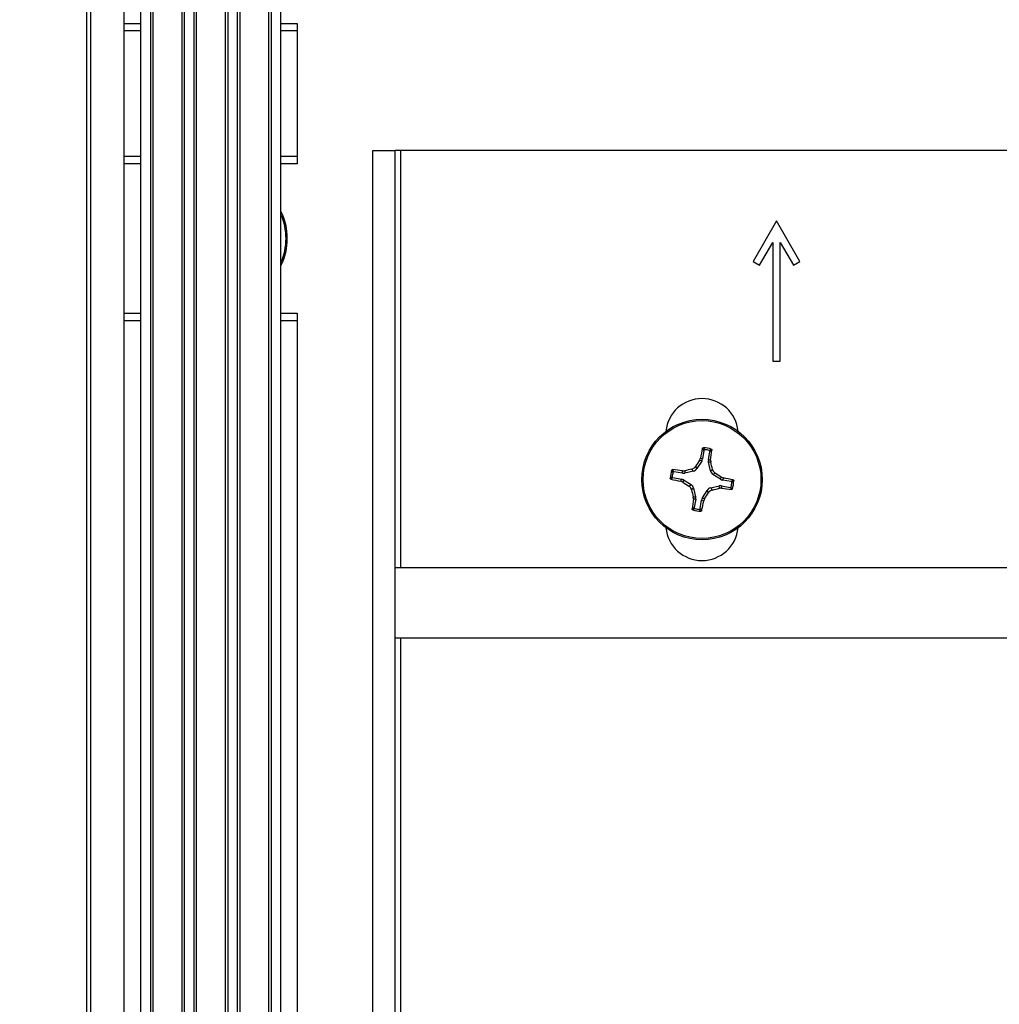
# Paper-space layout 'P3m-LR' of a CAD drawing. Header units: inches. Extents: x 0.3 to 33.8, y 0.2 to 21.7.
# Tile 27 of 57: x 21.413 to 21.675, y 9.526 to 9.789. Entities that reach past the tile are written whole.
import ezdxf

# ---------------------------------------------------------------- set-up
doc = ezdxf.new("R2010")
doc.units = ezdxf.units.IN
doc.header["$MEASUREMENT"] = 0
doc.layers.add('BORDERS', color=7, linetype='Continuous')
doc.styles.add('SLDTEXTSTYLE0', font='TXT', dxfattribs={"width": 0.75})
doc.dimstyles.new('SLDDIMSTYLE0', dxfattribs={"dimtxt": 0.1377952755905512, "dimasz": 0.14, "dimexe": 0, "dimexo": 0.0625, "dimgap": 0.0344488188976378, "dimtad": 1, "dimdec": 3, "dimlfac": 10, "dimrnd": 1e-09, "dimzin": 4, "dimdsep": 46, "dimtxsty": 'SLDTEXTSTYLE0', "dimblk1": 'CLOSED', "dimblk2": 'CLOSED', "dimsah": 1, "dimcen": 0.09, "dimadec": 0, "dimazin": 1, "dimtfac": 1, "dimtdec": 3, "dimtofl": 0, "dimtmove": 0, "dimatfit": 3, "dimldrblk": 'CLOSED', "dimfxl": 0, "dimfrac": 2, "dimtolj": 1, "dimtzin": 12, "dimarcsym": 0})
doc.dimstyles.new('SLDDIMSTYLE1', dxfattribs={"dimtxt": 0.1377952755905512, "dimasz": 0.14, "dimexe": 0, "dimexo": 0.0625, "dimgap": 0.0344488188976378, "dimtad": 1, "dimdec": 3, "dimlfac": 10, "dimrnd": 1e-09, "dimzin": 12, "dimdsep": 46, "dimtxsty": 'SLDTEXTSTYLE0', "dimblk1": 'CLOSED', "dimblk2": 'CLOSED', "dimsah": 1, "dimcen": 0.09, "dimadec": 0, "dimazin": 3, "dimtfac": 1, "dimtdec": 3, "dimtofl": 0, "dimtmove": 0, "dimatfit": 3, "dimldrblk": 'CLOSED', "dimfxl": 0, "dimfrac": 2, "dimtolj": 1, "dimtzin": 12, "dimarcsym": 0})

# ---------------------------------------------------------------- blocks, each defined once
blk = doc.blocks.new('_Closed')
at = {"color": 0, "linetype": 'ByBlock', "lineweight": -2}
for p, q in [((-1, 0.166667), (0, 0)), ((-1, 0.166667), (-1, -0.166667)), ((0, 0), (-1, -0.166667)), ((0, 0), (-1, 0))]:
    blk.add_line(p, q, dxfattribs=at)
blk = doc.blocks.new('_D_22')
at = {"layer": 'BORDERS'}
for p, q in [((21.40158882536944, 9.843047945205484), (21.06577817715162, 9.843047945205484)), ((21.10514825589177, 9.843047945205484), (21.10514825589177, 9.318047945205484)), ((21.40158882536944, 9.318047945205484), (21.06577817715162, 9.318047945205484)), ((21.10514825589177, 9.318047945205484), (21.10514825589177, 8.570748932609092)), ((20.68023165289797, 9.011071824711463), (20.68023165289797, 9.053056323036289)), ((20.68023165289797, 9.053056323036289), (20.89898165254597, 9.05305632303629)), ((20.89898165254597, 9.05305632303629), (20.89898165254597, 9.011071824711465)), ((20.68023165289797, 8.705625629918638), (20.68023165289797, 8.663641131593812)), ((20.89898165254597, 8.663641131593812), (20.89898165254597, 8.705625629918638)), ((20.68023165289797, 8.663641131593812), (20.89898165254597, 8.663641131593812))]:
    blk.add_line(p, q, dxfattribs=at)
at = {"layer": 'BORDERS', "xscale": 0.14, "yscale": 0.14}
for p, rotation in [((21.10514825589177, 9.843047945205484, -0.1940375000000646), 90.0000000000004), ((21.10514825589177, 9.318047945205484, -0.1940375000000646), 270.0000000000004)]:
    blk.add_blockref('_Closed', p, dxfattribs=dict(at, rotation=rotation))
at = {"layer": 'BORDERS', "char_height": 0.1377952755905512, "attachment_point": 1, "rotation": 90.00000000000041, "style": 'SLDTEXTSTYLE0'}
for s, insert in [('5.250', (20.92752081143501, 8.629264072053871)), ('133', (20.72135421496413, 8.705625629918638))]:
    blk.add_mtext(s, dxfattribs=dict(at, insert=insert))
blk = doc.blocks.new('_D_25')
at = {"layer": 'BORDERS'}
for p, q in [((20.80175377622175, 10.62876310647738), (20.75976927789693, 10.62876310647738)), ((20.75976927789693, 10.62876310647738), (20.75976927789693, 10.41001310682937)), ((21.10719997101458, 10.62876310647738), (21.1491844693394, 10.62876310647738)), ((21.1491844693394, 10.62876310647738), (21.1491844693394, 10.41001310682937)), ((20.75976927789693, 10.41001310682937), (20.80175377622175, 10.41001310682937)), ((21.1491844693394, 10.41001310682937), (21.10719997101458, 10.41001310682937)), ((21.4309589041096, 9.873043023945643), (21.4309589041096, 10.24321658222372)), ((21.85440890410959, 9.793418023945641), (21.85440890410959, 10.24321658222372)), ((21.4309589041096, 10.20384650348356), (20.6668770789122, 10.20384650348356)), ((21.4309589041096, 10.20384650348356), (21.85440890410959, 10.20384650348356))]:
    blk.add_line(p, q, dxfattribs=at)
at = {"layer": 'BORDERS', "xscale": 0.14, "yscale": 0.14, "rotation": 180.0000000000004}
blk.add_blockref('_Closed', (21.4309589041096, 10.20384650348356, -0.1940375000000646), dxfattribs=at)
at = {"layer": 'BORDERS', "xscale": 0.14, "yscale": 0.14}
blk.add_blockref('_Closed', (21.85440890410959, 10.20384650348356, -0.1940375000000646), dxfattribs=at)
at = {"layer": 'BORDERS', "char_height": 0.1377952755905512, "attachment_point": 1, "style": 'SLDTEXTSTYLE0'}
for s, insert in [('108', (20.80175377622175, 10.58764054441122)), ('4.235', (20.72539221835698, 10.38147394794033))]:
    blk.add_mtext(s, dxfattribs=dict(at, insert=insert))
blk = doc.blocks.new('_D_26')
at = {"layer": 'BORDERS'}
for p, q in [((22.50699894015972, 10.78551885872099), (22.46501444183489, 10.78551885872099)), ((22.46501444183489, 10.78551885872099), (22.46501444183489, 10.56676885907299)), ((22.81244513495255, 10.78551885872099), (22.85442963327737, 10.78551885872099)), ((22.85442963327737, 10.78551885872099), (22.85442963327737, 10.56676885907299)), ((22.46501444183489, 10.56676885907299), (22.50699894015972, 10.56676885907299)), ((22.85442963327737, 10.56676885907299), (22.81244513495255, 10.56676885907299)), ((21.4309589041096, 9.873043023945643), (21.4309589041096, 10.39997233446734)), ((22.2434589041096, 9.569918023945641), (22.2434589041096, 10.39997233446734)), ((21.4309589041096, 10.36060225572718), (22.2434589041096, 10.36060225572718)), ((22.2434589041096, 10.36060225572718), (22.94732184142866, 10.36060225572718))]:
    blk.add_line(p, q, dxfattribs=at)
at = {"layer": 'BORDERS', "xscale": 0.14, "yscale": 0.14, "rotation": 180.0000000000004}
blk.add_blockref('_Closed', (21.4309589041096, 10.36060225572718, -0.1940375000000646), dxfattribs=at)
at = {"layer": 'BORDERS', "xscale": 0.14, "yscale": 0.14}
blk.add_blockref('_Closed', (22.2434589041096, 10.36060225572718, -0.1940375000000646), dxfattribs=at)
at = {"layer": 'BORDERS', "char_height": 0.1377952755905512, "attachment_point": 1, "style": 'SLDTEXTSTYLE0'}
for s, insert in [('206', (22.50699894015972, 10.74439629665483)), ('8.125', (22.43063738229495, 10.53822970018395))]:
    blk.add_mtext(s, dxfattribs=dict(at, insert=insert))

psp = doc.layouts.new('P3m-LR')

# ---------------------------------------------------------------- linework, layer by layer
at = {"color": 7, "linetype": 'Continuous', "lineweight": 25}
for p, q in [((21.4409589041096, 9.319047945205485), (21.4409589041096, 9.842047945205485)), ((21.4309589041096, 9.327422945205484), (21.4309589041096, 9.833672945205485)), ((21.4319589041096, 9.833672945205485), (21.4319589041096, 9.327422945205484)), ((21.4453339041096, 9.829047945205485), (21.4453339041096, 9.332047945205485)), ((21.44795248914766, 9.829047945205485), (21.44795248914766, 9.332047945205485)), ((21.44863116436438, 9.829047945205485), (21.44863116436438, 9.332047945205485)), ((21.45633664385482, 9.829047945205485), (21.45633664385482, 9.332047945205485)), ((21.45701531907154, 9.829047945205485), (21.45701531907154, 9.332047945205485)), ((21.45955248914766, 9.829047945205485), (21.45955248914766, 9.332047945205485)), ((21.46023116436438, 9.829047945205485), (21.46023116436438, 9.332047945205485)), ((21.46793664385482, 9.829047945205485), (21.46793664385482, 9.332047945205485)), ((21.46861531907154, 9.829047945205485), (21.46861531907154, 9.332047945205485)), ((21.47115248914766, 9.829047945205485), (21.47115248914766, 9.332047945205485)), ((21.47183116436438, 9.829047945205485), (21.47183116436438, 9.332047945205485)), ((21.47953664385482, 9.829047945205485), (21.47953664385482, 9.332047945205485)), ((21.48021531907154, 9.829047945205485), (21.48021531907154, 9.332047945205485)), ((21.4828339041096, 9.332047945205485), (21.4828339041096, 9.829047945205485)), ((21.4409589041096, 9.788047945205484), (21.4453339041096, 9.788047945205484)), ((21.4828339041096, 9.788047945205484), (21.4872089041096, 9.788047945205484)), ((21.4872089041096, 9.788047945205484), (21.4872089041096, 9.786047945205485)), ((21.4453339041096, 9.786047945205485), (21.4409589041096, 9.786047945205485)), ((21.4872089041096, 9.786047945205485), (21.4828339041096, 9.786047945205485)), ((21.4872089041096, 9.786047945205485), (21.4872089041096, 9.752547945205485)), ((21.5074089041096, 9.407047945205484), (21.5074089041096, 9.754047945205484)), ((21.5074089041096, 9.754047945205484), (21.5134089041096, 9.754047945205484)), ((21.5134089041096, 9.407047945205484), (21.5134089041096, 9.754047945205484)), ((21.5149089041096, 9.754047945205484), (21.5134089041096, 9.754047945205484)), ((21.8469089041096, 9.754047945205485), (21.5149089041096, 9.754047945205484)), ((21.5149089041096, 9.642522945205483), (21.5149089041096, 9.754047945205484)), ((21.4409589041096, 9.752547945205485), (21.4453339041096, 9.752547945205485)), ((21.4828339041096, 9.752547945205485), (21.4872089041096, 9.752547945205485)), ((21.4872089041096, 9.752547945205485), (21.4872089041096, 9.750547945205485)), ((21.4453339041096, 9.750547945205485), (21.4409589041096, 9.750547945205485)), ((21.4872089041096, 9.750547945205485), (21.4828339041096, 9.750547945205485)), ((21.6153089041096, 9.735247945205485), (21.6090589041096, 9.724422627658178)), ((21.6215589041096, 9.724422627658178), (21.6153089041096, 9.735247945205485)), ((21.61079095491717, 9.723422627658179), (21.6143089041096, 9.729515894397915)), ((21.6143089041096, 9.729515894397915), (21.6143089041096, 9.697747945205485)), ((21.6163089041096, 9.697747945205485), (21.6163089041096, 9.729515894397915)), ((21.6163089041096, 9.729515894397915), (21.61982685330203, 9.723422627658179)), ((21.6090589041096, 9.724422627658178), (21.61079095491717, 9.723422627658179)), ((21.61982685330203, 9.723422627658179), (21.6215589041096, 9.724422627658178)), ((21.4409589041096, 9.710547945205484), (21.4453339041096, 9.710547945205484)), ((21.4828339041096, 9.710547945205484), (21.4872089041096, 9.710547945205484)), ((21.4872089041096, 9.710547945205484), (21.4872089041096, 9.708547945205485)), ((21.4453339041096, 9.708547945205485), (21.4409589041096, 9.708547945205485)), ((21.4872089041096, 9.708547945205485), (21.4828339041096, 9.708547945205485)), ((21.4872089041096, 9.708547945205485), (21.4872089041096, 9.452547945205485)), ((21.6143089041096, 9.697747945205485), (21.6163089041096, 9.697747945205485)), ((21.59592357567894, 9.673882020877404), (21.59553425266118, 9.67159349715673)), ((21.59710781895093, 9.671325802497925), (21.5974971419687, 9.673614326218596)), ((21.59366076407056, 9.669592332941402), (21.59406123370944, 9.669027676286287)), ((21.59531757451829, 9.671026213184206), (21.59406123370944, 9.669027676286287)), ((21.59473836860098, 9.671247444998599), (21.59497017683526, 9.671808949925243)), ((21.59531757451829, 9.671026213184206), (21.59473836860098, 9.671247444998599)), ((21.59497017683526, 9.671808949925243), (21.59553425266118, 9.67159349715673)), ((21.59710781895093, 9.671325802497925), (21.59771140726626, 9.671342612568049)), ((21.5977445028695, 9.670736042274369), (21.5971247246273, 9.670718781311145)), ((21.59764953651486, 9.668417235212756), (21.5971247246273, 9.670718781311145)), ((21.59771140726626, 9.671342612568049), (21.5977445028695, 9.670736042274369)), ((21.59018104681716, 9.667796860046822), (21.58789252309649, 9.668186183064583)), ((21.59016423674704, 9.668400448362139), (21.59077080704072, 9.66843354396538)), ((21.59018104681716, 9.667796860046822), (21.59016423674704, 9.668400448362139)), ((21.59077080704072, 9.66843354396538), (21.59078806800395, 9.667813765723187)), ((21.59308961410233, 9.668338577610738), (21.59078806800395, 9.667813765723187)), ((21.59308961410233, 9.668338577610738), (21.59268914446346, 9.668903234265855)), ((21.59764953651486, 9.668417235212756), (21.59821419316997, 9.668817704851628)), ((21.59890329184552, 9.667846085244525), (21.5983386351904, 9.66744561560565)), ((21.60033717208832, 9.666189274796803), (21.5983386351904, 9.66744561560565)), ((21.60033717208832, 9.666189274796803), (21.60055840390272, 9.666768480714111)), ((21.60055840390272, 9.666768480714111), (21.60111990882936, 9.666536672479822)), ((21.58762482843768, 9.66661261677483), (21.58991335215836, 9.666223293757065)), ((21.58969789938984, 9.665659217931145), (21.58991335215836, 9.666223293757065)), ((21.59025940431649, 9.66542740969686), (21.58969789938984, 9.665659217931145)), ((21.59048063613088, 9.666006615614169), (21.59025940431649, 9.66542740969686)), ((21.59048063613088, 9.666006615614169), (21.5924791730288, 9.664750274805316)), ((21.59191451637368, 9.664349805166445), (21.5924791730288, 9.664750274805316)), ((21.59772819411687, 9.663857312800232), (21.60002974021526, 9.66438212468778)), ((21.60004700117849, 9.663762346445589), (21.60002974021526, 9.66438212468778)), ((21.60063676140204, 9.664399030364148), (21.60065357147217, 9.66379544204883)), ((21.60063676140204, 9.664399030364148), (21.60292528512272, 9.664009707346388)), ((21.60111990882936, 9.666536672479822), (21.60090445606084, 9.665972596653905)), ((21.60319297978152, 9.665583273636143), (21.60090445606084, 9.665972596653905)), ((21.59316827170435, 9.663778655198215), (21.59260361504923, 9.663378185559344)), ((21.59307330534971, 9.6614598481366), (21.5936930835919, 9.661477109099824)), ((21.59316827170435, 9.663778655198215), (21.5936930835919, 9.661477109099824)), ((21.59550023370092, 9.661169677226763), (21.59675657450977, 9.663168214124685)), ((21.59715704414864, 9.662603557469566), (21.59675657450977, 9.663168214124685)), ((21.59772819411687, 9.663857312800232), (21.59812866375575, 9.663292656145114)), ((21.60065357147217, 9.66379544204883), (21.60004700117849, 9.663762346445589)), ((21.59310640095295, 9.66085327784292), (21.59307330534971, 9.6614598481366)), ((21.59370998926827, 9.660870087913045), (21.59310640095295, 9.66085327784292)), ((21.59370998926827, 9.660870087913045), (21.5933206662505, 9.658581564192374)), ((21.59489423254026, 9.658313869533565), (21.59528355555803, 9.660602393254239)), ((21.59584763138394, 9.660386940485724), (21.59528355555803, 9.660602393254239)), ((21.59550023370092, 9.661169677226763), (21.59607943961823, 9.66094844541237)), ((21.59607943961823, 9.66094844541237), (21.59584763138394, 9.660386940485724)), ((21.8484089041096, 9.642522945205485), (21.5134089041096, 9.642522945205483)), ((21.5134089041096, 9.623772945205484), (21.8484089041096, 9.623772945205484)), ((21.5149089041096, 9.407047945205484), (21.5149089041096, 9.623772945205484))]:
    psp.add_line(p, q, dxfattribs=at)
for radius in [0.0160999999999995, 0.01575289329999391]:
    psp.add_circle((21.5954089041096, 9.666097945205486), radius, dxfattribs=at)
for centre, radius, start, end in [((21.4684589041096, 9.730547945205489), 0.01609999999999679, 333.2344994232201, 26.76550057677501), ((21.4684589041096, 9.730547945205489), 0.0157528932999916, 335.8574633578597, 24.14253664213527), ((21.5954089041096, 9.678047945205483), 0.009700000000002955, 5.524228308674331, 174.4757716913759), ((21.75099492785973, 9.640439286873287), 0.1591470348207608, 167.6780822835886, 168.6319195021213), ((21.5954089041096, 9.666097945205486), 0.008495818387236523, 73.06981271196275, 87.62076320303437), ((21.5954089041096, 9.666097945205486), 0.0080141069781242, 76.18372835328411, 84.50684756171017), ((21.44009058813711, 9.693330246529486), 0.1591470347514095, 352.058656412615, 353.0124936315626), ((21.74939399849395, 9.569376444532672), 0.185191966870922, 146.627275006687, 147.2383152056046), ((21.41810313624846, 9.62573555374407), 0.1851919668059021, 13.45226070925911, 14.06330090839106), ((21.5954089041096, 9.666097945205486), 0.008495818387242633, 163.0698127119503, 177.6207632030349), ((21.5954089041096, 9.666097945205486), 0.008014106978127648, 166.1837283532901, 174.5068475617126), ((21.56817660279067, 9.510779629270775), 0.1591470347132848, 82.05865641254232, 83.0124936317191), ((21.63577129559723, 9.488792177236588), 0.1851919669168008, 103.4522607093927, 104.0633009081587), ((21.49868740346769, 9.512112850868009), 0.1851919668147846, 56.62727500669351, 57.23831520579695), ((21.62106756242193, 9.821683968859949), 0.1591470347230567, 257.6780822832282, 258.6319195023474), ((21.692130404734, 9.820083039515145), 0.1851919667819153, 236.6272750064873, 237.2383152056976), ((21.5697502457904, 9.51051192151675), 0.1591470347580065, 77.6780822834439, 78.63191950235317), ((21.5954089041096, 9.666097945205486), 0.008014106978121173, 346.1837283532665, 354.5068475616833), ((21.5954089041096, 9.666097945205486), 0.008495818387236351, 343.0698127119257, 357.6207632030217), ((21.77271467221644, 9.706460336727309), 0.1851919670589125, 193.4522607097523, 194.0633009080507), ((21.44142380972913, 9.76281944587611), 0.1851919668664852, 326.6272750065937, 327.2383152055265), ((21.55504651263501, 9.843403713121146), 0.1851919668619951, 283.4522607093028, 284.0633009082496), ((21.62264120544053, 9.821416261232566), 0.1591470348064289, 262.0586564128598, 263.0124936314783), ((21.7507272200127, 9.63886564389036), 0.1591470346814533, 172.0586564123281, 173.0124936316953), ((21.43982288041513, 9.691756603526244), 0.1591470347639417, 347.6780822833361, 348.6319195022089), ((21.5954089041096, 9.666097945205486), 0.008495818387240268, 253.0698127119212, 267.6207632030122), ((21.5954089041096, 9.666097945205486), 0.008014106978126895, 256.183728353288, 264.5068475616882), ((21.5954089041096, 9.654147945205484), 0.009700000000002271, 185.5242283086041, 354.4757716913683)]:
    psp.add_arc(centre, radius, start, end, dxfattribs=at)
for centre, major_axis, ratio, start_param, end_param in [((21.5939835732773, 9.671860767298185), (-0.001470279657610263, 0.0005615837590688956), 0.994306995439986, 2.946332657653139, 3.336852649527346), ((21.59865964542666, 9.671065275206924), (0.001573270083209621, 4.381592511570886e-05), 0.9943069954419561, 2.946332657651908, 3.336852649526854), ((21.59044157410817, 9.669348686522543), (-4.381592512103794e-05, 0.001573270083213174), 0.994306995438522, 2.946332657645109, 3.336852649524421), ((21.59273284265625, 9.669871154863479), (-0.0009111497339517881, 0.001284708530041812), 0.9935910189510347, 2.751161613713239, 3.532023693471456), ((21.59918211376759, 9.66877400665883), (0.001284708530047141, 0.0009111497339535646), 0.9935910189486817, 2.75116161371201, 3.532023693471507), ((21.5896460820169, 9.664672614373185), (-0.0005615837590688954, -0.001470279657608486), 0.9943069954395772, 2.946332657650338, 3.336852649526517), ((21.59163569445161, 9.66342188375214), (-0.001284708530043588, -0.0009111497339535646), 0.993591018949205, 2.751161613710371, 3.532023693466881), ((21.60037623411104, 9.662847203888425), (4.38159251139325e-05, -0.00157327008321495), 0.9943069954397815, 2.946332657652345, 3.336852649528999), ((21.6011717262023, 9.667523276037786), (0.0005615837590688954, 0.001470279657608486), 0.9943069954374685, 2.946332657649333, 3.336852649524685), ((21.59215816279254, 9.661130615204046), (-0.001573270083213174, -4.381592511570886e-05), 0.9943069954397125, 2.946332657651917, 3.336852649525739), ((21.59808496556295, 9.662324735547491), (0.0009111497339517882, -0.001284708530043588), 0.9935910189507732, 2.751161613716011, 3.53202369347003), ((21.5968342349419, 9.660335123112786), (0.001470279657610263, -0.0005615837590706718), 0.9943069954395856, 2.946332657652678, 3.33685264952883)]:
    psp.add_ellipse(centre, major_axis=major_axis, ratio=ratio, start_param=start_param, end_param=end_param, dxfattribs=at)
for points, knots in [([(21.59551400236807, 9.674401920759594), (21.5955225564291, 9.67442765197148), (21.59553966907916, 9.674479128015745), (21.5955986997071, 9.674539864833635), (21.5956749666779, 9.674581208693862), (21.59573277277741, 9.67458469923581), (21.59576159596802, 9.674586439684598)], [0, 0, 0, 0, 0.2526917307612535, 0.505517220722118, 0.7534417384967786, 1, 1, 1, 1]), ([(21.59592357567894, 9.673882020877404), (21.59585631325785, 9.673969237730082), (21.59572033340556, 9.674145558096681), (21.5955832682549, 9.674315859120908), (21.59551400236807, 9.674401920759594)], [0, 0, 0, 0, 0.4946499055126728, 1, 1, 1, 1]), ([(21.59576159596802, 9.674586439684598), (21.59583027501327, 9.674503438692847), (21.59596878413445, 9.674336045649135), (21.59610659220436, 9.67416266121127), (21.59617606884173, 9.674075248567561)], [0, 0, 0, 0, 0.495844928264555, 1, 1, 1, 1]), ([(21.59617606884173, 9.674075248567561), (21.59614963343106, 9.674075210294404), (21.59609675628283, 9.674075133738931), (21.59602319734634, 9.674041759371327), (21.59596506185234, 9.673987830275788), (21.59593404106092, 9.673930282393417), (21.59592604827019, 9.673893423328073), (21.59592357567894, 9.673882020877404)], [0, 0, 0, 0, 0.2255496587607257, 0.4511532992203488, 0.6755815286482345, 0.8996402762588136, 1, 1, 1, 1]), ([(21.59732274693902, 9.673880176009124), (21.59741721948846, 9.673939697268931), (21.59760460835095, 9.674057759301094), (21.59779067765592, 9.674169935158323), (21.59788293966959, 9.67422555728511)], [0, 0, 0, 0, 0.5041524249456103, 1, 1, 1, 1]), ([(21.5974971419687, 9.673614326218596), (21.59749902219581, 9.673640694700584), (21.59750278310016, 9.67369343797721), (21.59747483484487, 9.673769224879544), (21.59742526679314, 9.673831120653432), (21.59737012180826, 9.673866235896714), (21.59733393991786, 9.673876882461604), (21.59732274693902, 9.673880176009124)], [0, 0, 0, 0, 0.2255496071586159, 0.4511532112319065, 0.6755811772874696, 0.8996400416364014, 1, 1, 1, 1]), ([(21.59805559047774, 9.67396954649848), (21.59796176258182, 9.67391122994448), (21.59777609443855, 9.67379583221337), (21.59758946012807, 9.673674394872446), (21.5974971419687, 9.673614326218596)], [0, 0, 0, 0, 0.5053526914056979, 1, 1, 1, 1]), ([(21.59788293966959, 9.67422555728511), (21.5979072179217, 9.67421562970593), (21.59795573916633, 9.674195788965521), (21.59801206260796, 9.674139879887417), (21.59804916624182, 9.674070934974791), (21.59805927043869, 9.674011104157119), (21.59805628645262, 9.673977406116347), (21.59805559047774, 9.67396954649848)], [0, 0, 0, 0, 0.2243701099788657, 0.4484143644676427, 0.6809026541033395, 0.9255748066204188, 1, 1, 1, 1]), ([(21.59268914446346, 9.668903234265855), (21.5928539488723, 9.668959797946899), (21.59318356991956, 9.669072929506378), (21.59349513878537, 9.669354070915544), (21.59362718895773, 9.66954403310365), (21.59366076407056, 9.669592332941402)], [0, 0, 0, 0, 0.4271587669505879, 0.8543492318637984, 1, 1, 1, 1]), ([(21.58692040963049, 9.666450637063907), (21.58700341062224, 9.66651931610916), (21.58717080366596, 9.666657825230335), (21.58734418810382, 9.666795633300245), (21.58743160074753, 9.666865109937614)], [0, 0, 0, 0, 0.4958449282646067, 0.9999999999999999, 0.9999999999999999, 0.9999999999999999, 0.9999999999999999]), ([(21.58728129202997, 9.66857198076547), (21.58729121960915, 9.668596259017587), (21.58731106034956, 9.668644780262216), (21.58736696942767, 9.668701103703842), (21.5874359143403, 9.668738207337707), (21.58749574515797, 9.668748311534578), (21.58752944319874, 9.668745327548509), (21.58753730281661, 9.668744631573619)], [0, 0, 0, 0, 0.2243701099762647, 0.4484143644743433, 0.6809026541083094, 0.925574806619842, 1, 1, 1, 1]), ([(21.58762667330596, 9.668011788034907), (21.58756715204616, 9.668106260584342), (21.58744909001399, 9.668293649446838), (21.58733691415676, 9.668479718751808), (21.58728129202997, 9.66857198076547)], [0, 0, 0, 0, 0.5041524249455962, 1, 1, 1, 1]), ([(21.58743160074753, 9.666865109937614), (21.58743163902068, 9.666838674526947), (21.58743171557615, 9.666785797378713), (21.58746508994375, 9.666712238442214), (21.5875190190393, 9.666654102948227), (21.58757656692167, 9.666623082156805), (21.58761342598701, 9.666615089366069), (21.58762482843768, 9.66661261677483)], [0, 0, 0, 0, 0.2255496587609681, 0.4511532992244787, 0.6755815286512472, 0.8996402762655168, 0.9999999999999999, 0.9999999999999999, 0.9999999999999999, 0.9999999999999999]), ([(21.58753730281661, 9.668744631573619), (21.5875956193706, 9.668650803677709), (21.58771101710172, 9.668465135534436), (21.58783245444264, 9.668278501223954), (21.58789252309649, 9.668186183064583)], [0, 0, 0, 0, 0.505352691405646, 1, 1, 1, 1]), ([(21.58789252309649, 9.668186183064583), (21.58786615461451, 9.668188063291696), (21.58781341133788, 9.66819182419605), (21.58773762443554, 9.668163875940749), (21.58767572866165, 9.668114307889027), (21.58764061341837, 9.668059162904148), (21.58762996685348, 9.668022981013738), (21.58762667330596, 9.668011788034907)], [0, 0, 0, 0, 0.2255496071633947, 0.4511532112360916, 0.6755811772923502, 0.8996400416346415, 1, 1, 1, 1]), ([(21.59821419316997, 9.668817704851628), (21.59827075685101, 9.668652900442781), (21.59838388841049, 9.668323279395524), (21.59866502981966, 9.668011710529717), (21.59885499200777, 9.667879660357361), (21.59890329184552, 9.667846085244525)], [0, 0, 0, 0, 0.4271587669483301, 0.8543492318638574, 1, 1, 1, 1]), ([(21.58710492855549, 9.66620304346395), (21.58707919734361, 9.666211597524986), (21.58702772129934, 9.666228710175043), (21.58696698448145, 9.666287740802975), (21.58692564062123, 9.666364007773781), (21.58692215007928, 9.666421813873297), (21.58692040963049, 9.666450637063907)], [0, 0, 0, 0, 0.2526917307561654, 0.505517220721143, 0.7534417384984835, 1, 1, 1, 1]), ([(21.58762482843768, 9.66661261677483), (21.587537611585, 9.666545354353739), (21.58736129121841, 9.666409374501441), (21.58719099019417, 9.666272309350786), (21.58710492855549, 9.66620304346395)], [0, 0, 0, 0, 0.4946499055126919, 1, 1, 1, 1]), ([(21.59260361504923, 9.663378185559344), (21.59254705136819, 9.66354298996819), (21.59243391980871, 9.663872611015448), (21.59215277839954, 9.664184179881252), (21.59196281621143, 9.66431623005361), (21.59191451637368, 9.664349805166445)], [0, 0, 0, 0, 0.427158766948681, 0.8543492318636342, 1, 1, 1, 1]), ([(21.60292528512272, 9.664009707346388), (21.6029516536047, 9.664007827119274), (21.60300439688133, 9.664004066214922), (21.60308018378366, 9.664032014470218), (21.60314207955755, 9.664081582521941), (21.60317719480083, 9.66413672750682), (21.60318784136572, 9.664172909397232), (21.60319113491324, 9.664184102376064)], [0, 0, 0, 0, 0.2255496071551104, 0.451153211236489, 0.675581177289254, 0.8996400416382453, 1, 1, 1, 1]), ([(21.60319113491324, 9.664184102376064), (21.60325065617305, 9.66408962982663), (21.60336871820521, 9.663902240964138), (21.60348089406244, 9.663716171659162), (21.60353651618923, 9.6636239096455)], [0, 0, 0, 0, 0.5041524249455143, 1, 1, 1, 1]), ([(21.60319297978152, 9.665583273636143), (21.6032801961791, 9.6656505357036), (21.60345651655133, 9.665786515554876), (21.60362681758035, 9.665923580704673), (21.60371287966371, 9.665992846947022)], [0, 0, 0, 0, 0.4946473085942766, 1, 1, 1, 1]), ([(21.60338620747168, 9.665330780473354), (21.60338616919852, 9.665357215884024), (21.60338609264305, 9.665410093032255), (21.60335271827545, 9.665483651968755), (21.6032987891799, 9.665541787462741), (21.60324124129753, 9.665572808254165), (21.60320438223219, 9.665580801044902), (21.60319297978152, 9.665583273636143)], [0, 0, 0, 0, 0.225549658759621, 0.4511532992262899, 0.6755815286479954, 0.8996402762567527, 1, 1, 1, 1]), ([(21.60389739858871, 9.665745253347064), (21.60381439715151, 9.665676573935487), (21.60364700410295, 9.66553806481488), (21.60347361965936, 9.665400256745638), (21.60338620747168, 9.665330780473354)], [0, 0, 0, 0, 0.4958475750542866, 1, 1, 1, 1]), ([(21.60371287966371, 9.665992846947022), (21.6037386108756, 9.665984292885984), (21.60379008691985, 9.665967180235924), (21.60385082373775, 9.665908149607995), (21.60389216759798, 9.665831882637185), (21.60389565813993, 9.665774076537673), (21.60389739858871, 9.665745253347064)], [0, 0, 0, 0, 0.2526917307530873, 0.5055172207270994, 0.7534417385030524, 0.9999999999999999, 0.9999999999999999, 0.9999999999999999, 0.9999999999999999]), ([(21.59812866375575, 9.663292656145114), (21.5979638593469, 9.663236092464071), (21.59763423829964, 9.663122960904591), (21.59732266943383, 9.662841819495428), (21.59719061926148, 9.66265185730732), (21.59715704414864, 9.662603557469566)], [0, 0, 0, 0, 0.4271587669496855, 0.8543492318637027, 0.9999999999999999, 0.9999999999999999, 0.9999999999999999, 0.9999999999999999]), ([(21.6032805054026, 9.663451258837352), (21.6032221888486, 9.663545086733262), (21.60310679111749, 9.663730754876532), (21.60298535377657, 9.663917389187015), (21.60292528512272, 9.664009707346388)], [0, 0, 0, 0, 0.505352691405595, 0.9999999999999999, 0.9999999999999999, 0.9999999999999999, 0.9999999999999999]), ([(21.60353651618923, 9.6636239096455), (21.60352658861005, 9.663599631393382), (21.60350674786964, 9.66355111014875), (21.60345083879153, 9.663494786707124), (21.60338189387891, 9.663457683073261), (21.60332206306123, 9.663447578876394), (21.60328836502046, 9.663450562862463), (21.6032805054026, 9.663451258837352)], [0, 0, 0, 0, 0.2243701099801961, 0.4484143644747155, 0.6809026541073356, 0.9255748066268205, 1, 1, 1, 1]), ([(21.59293486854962, 9.65797033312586), (21.5929105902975, 9.657980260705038), (21.59286206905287, 9.658000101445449), (21.59280574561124, 9.658056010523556), (21.59276864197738, 9.658124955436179), (21.59275853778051, 9.658184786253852), (21.59276152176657, 9.658218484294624), (21.59276221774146, 9.658226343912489)], [0, 0, 0, 0, 0.224370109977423, 0.4484143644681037, 0.6809026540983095, 0.9255748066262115, 1, 1, 1, 1]), ([(21.59276221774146, 9.658226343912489), (21.59285604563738, 9.658284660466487), (21.59304171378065, 9.658400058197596), (21.59322834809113, 9.658521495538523), (21.5933206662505, 9.658581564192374)], [0, 0, 0, 0, 0.5053526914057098, 0.9999999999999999, 0.9999999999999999, 0.9999999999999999, 0.9999999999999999]), ([(21.59349506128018, 9.658315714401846), (21.59340058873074, 9.658256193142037), (21.59321319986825, 9.658138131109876), (21.59302713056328, 9.658025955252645), (21.59293486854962, 9.65797033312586)], [0, 0, 0, 0, 0.5041524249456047, 1, 1, 1, 1]), ([(21.5933206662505, 9.658581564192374), (21.59331878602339, 9.658555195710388), (21.59331502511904, 9.65850245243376), (21.59334297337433, 9.658426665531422), (21.59339254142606, 9.658364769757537), (21.59344768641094, 9.658329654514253), (21.59348386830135, 9.658319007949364), (21.59349506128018, 9.658315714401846)], [0, 0, 0, 0, 0.2255496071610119, 0.4511532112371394, 0.6755811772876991, 0.8996400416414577, 1, 1, 1, 1]), ([(21.59464173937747, 9.658120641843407), (21.59466817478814, 9.658120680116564), (21.59472105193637, 9.658120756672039), (21.59479461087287, 9.658154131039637), (21.59485274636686, 9.65820806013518), (21.59488376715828, 9.658265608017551), (21.59489175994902, 9.658302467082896), (21.59489423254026, 9.658313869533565)], [0, 0, 0, 0, 0.2255496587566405, 0.4511532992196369, 0.6755815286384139, 0.8996402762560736, 1, 1, 1, 1]), ([(21.59505621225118, 9.65760945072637), (21.5949875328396, 9.657692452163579), (21.594849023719, 9.657859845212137), (21.59471121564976, 9.658033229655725), (21.59464173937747, 9.658120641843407)], [0, 0, 0, 0, 0.4958475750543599, 1, 1, 1, 1]), ([(21.59489423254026, 9.658313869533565), (21.59496149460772, 9.658226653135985), (21.59509747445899, 9.658050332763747), (21.59523453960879, 9.657880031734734), (21.59530380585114, 9.657793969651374)], [0, 0, 0, 0, 0.4946473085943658, 1, 1, 1, 1]), ([(21.59530380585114, 9.657793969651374), (21.5952952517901, 9.65776823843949), (21.59527813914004, 9.657716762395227), (21.5952191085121, 9.657656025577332), (21.5951428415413, 9.657614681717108), (21.59508503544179, 9.65761119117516), (21.59505621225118, 9.65760945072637)], [0, 0, 0, 0, 0.2526917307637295, 0.5055172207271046, 0.7534417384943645, 1, 1, 1, 1])]:
    psp.add_open_spline(points, degree=3, knots=knots, dxfattribs=at)

# ---------------------------------------------------------------- dimensions: what is measured, and where the dimension line sits
at = {"layer": 'BORDERS'}
for base, p2, picture, middle in [((22.2434589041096, 10.36060225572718), (22.2434589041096, 9.530547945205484), '_D_26', (22.65972204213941, 10.36060225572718)), ((21.85440890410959, 10.20384650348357), (21.85440890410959, 9.754047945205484), '_D_25', (20.95447687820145, 10.20384650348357))]:
    dim = psp.add_linear_dim(base=base, p1=(21.4309589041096, 9.833672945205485), p2=p2, dimstyle='SLDDIMSTYLE1', dxfattribs=at)
    dim.commit()
    dim.dimension.update_dxf_attribs({"geometry": picture, "text_midpoint": middle, "dimtype": 160})
dim = psp.add_linear_dim(base=(21.10514825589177, 9.318047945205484), p1=(21.4409589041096, 9.843047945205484), p2=(21.4409589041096, 9.318047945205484), angle=90.0000000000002, dimstyle='SLDDIMSTYLE0', dxfattribs=at)
dim.commit()
dim.dimension.update_dxf_attribs({"geometry": '_D_22', "text_midpoint": (21.10514825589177, 8.858348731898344), "dimtype": 160})

doc.saveas('drawing.dxf')
